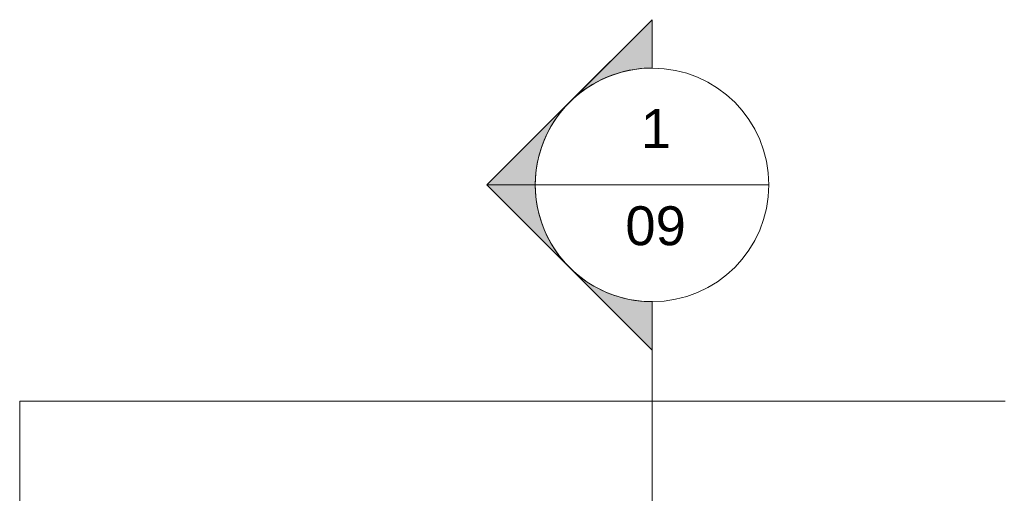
# Model space of a CAD drawing. Header units: metres. Extents: x 4.1 to 64.5, y -1.6 to 14.4.
# Tile 75 of 84: x 43.6 to 47.4, y 12.5 to 14.4. Entities that reach past the tile are written whole.
import ezdxf

# ---------------------------------------------------------------- set-up
doc = ezdxf.new("R2010")
doc.units = ezdxf.units.M
doc.layers.add('A-WALL', color=7, linetype='Continuous', lineweight=18)
doc.layers.add('G-ANNO-SYMB', color=7, linetype='Continuous', lineweight=9)
doc.styles.add('Arial', font='arial.ttf', dxfattribs={"height": 0.1499999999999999})

# ---------------------------------------------------------------- blocks, each defined once
blk = doc.blocks.new('4 GRE - ESCOLA DE CINEMA E AUDIOVISUAL CINE REX R07_rvt-2-Corte 7')
at = {"layer": 'A-WALL'}
for p, q in [((51.04544595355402, 11.73826280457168), (51.04544595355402, 12.89886030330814)), ((51.04544595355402, 12.89886030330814), (51.19544595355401, 12.89886030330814)), ((54.84196163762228, 12.89886030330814), (51.19544595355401, 12.89886030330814))]:
    blk.add_line(p, q, dxfattribs=at)
blk = doc.blocks.new('Corte - M_Cabeça do corte - Preenchido-1049-Corte 7')
at = {"layer": 'G-ANNO-SYMB'}
h = blk.add_hatch(color=256, dxfattribs=at)
edge = h.paths.add_edge_path()
edge.add_line((53.48196186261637, 14.36830846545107), (53.16376381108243, 14.05011041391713))
edge.add_arc((53.48196186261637, 13.73191236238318), 0.4500000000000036, 90.00000000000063, 134.9999999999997, ccw=False)
edge.add_line((53.48196186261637, 14.18191236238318), (53.48196186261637, 14.36830846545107))
h = blk.add_hatch(color=256, dxfattribs=at)
edge = h.paths.add_edge_path()
edge.add_line((52.84556575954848, 13.73191236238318), (53.03196186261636, 13.73191236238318))
edge.add_arc((53.48196186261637, 13.73191236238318), 0.4499999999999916, 135.0000000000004, 180.0000000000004, ccw=False)
edge.add_line((53.16376381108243, 14.05011041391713), (52.84556575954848, 13.73191236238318))
h = blk.add_hatch(color=256, dxfattribs=at)
edge = h.paths.add_edge_path()
edge.add_line((52.84556575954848, 13.73191236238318), (53.16376381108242, 13.41371431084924))
edge.add_arc((53.48196186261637, 13.73191236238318), 0.4500000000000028, 180.0000000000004, 224.9999999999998, ccw=False)
edge.add_line((53.03196186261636, 13.73191236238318), (52.84556575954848, 13.73191236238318))
h = blk.add_hatch(color=256, dxfattribs=at)
edge = h.paths.add_edge_path()
edge.add_line((53.48196186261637, 13.09551625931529), (53.48196186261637, 13.28191236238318))
edge.add_arc((53.48196186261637, 13.73191236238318), 0.4499999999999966, 225.0000000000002, 270, ccw=False)
edge.add_line((53.16376381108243, 13.41371431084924), (53.48196186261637, 13.09551625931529))
for p, q in [((52.84556575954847, 13.73191236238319), (53.48196186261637, 14.36830846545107)), ((53.16376381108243, 14.05011041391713), (53.48196186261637, 14.36830846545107)), ((53.48196186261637, 14.18191236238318), (53.48196186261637, 14.36830846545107)), ((53.48196186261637, 14.36830846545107), (53.48196186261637, 14.18191236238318)), ((52.84556575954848, 13.73191236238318), (53.16376381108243, 14.05011041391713)), ((52.84556575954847, 13.73191236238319), (53.48196186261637, 13.09551625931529)), ((53.03196186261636, 13.73191236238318), (52.84556575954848, 13.73191236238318)), ((52.84556575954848, 13.73191236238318), (53.03196186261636, 13.73191236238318)), ((53.16376381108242, 13.41371431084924), (52.84556575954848, 13.73191236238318)), ((53.48196186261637, 13.09551625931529), (53.16376381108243, 13.41371431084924)), ((53.48196186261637, 13.28191236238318), (53.48196186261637, 13.09551625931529)), ((53.48196186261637, 13.28191236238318), (53.48196186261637, 13.09551625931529))]:
    blk.add_line(p, q, dxfattribs=at)
for radius, start, end in [(0.4499999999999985, 89.99999999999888, 269.9999999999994), (0.4500000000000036, 90.00000000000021, 134.9999999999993), (0.4500000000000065, 270.0000000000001, 89.99999999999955), (0.4499999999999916, 135.0000000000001, 180), (0.4500000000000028, 180, 224.9999999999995), (0.4499999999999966, 224.9999999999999, 269.9999999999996)]:
    blk.add_arc((53.48196186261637, 13.73191236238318), radius, start, end, dxfattribs=at)

msp = doc.modelspace()

# ---------------------------------------------------------------- linework, layer by layer
at = {"layer": 'G-ANNO-SYMB'}
for p, q in [((45.56127317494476, 13.73191236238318), (46.46127317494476, 13.73191236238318)), ((46.01127317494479, 13.28191236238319), (46.01127317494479, -0.901077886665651))]:
    msp.add_line(p, q, dxfattribs=at)

# ---------------------------------------------------------------- block references
at = {"lineweight": 5}
msp.add_blockref('4 GRE - ESCOLA DE CINEMA E AUDIOVISUAL CINE REX R07_rvt-2-Corte 7', (-7.470688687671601, 0), dxfattribs=at)
at = {"layer": 'G-ANNO-SYMB'}
msp.add_blockref('Corte - M_Cabeça do corte - Preenchido-1049-Corte 7', (-7.470688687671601, 0), dxfattribs=at)

# ---------------------------------------------------------------- texts
at = {"layer": 'G-ANNO-SYMB', "char_height": 0.1499999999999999, "attachment_point": 1, "style": 'Arial'}
for s, insert, width in [('1', (45.96795471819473, 14.02360063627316), 0.1443037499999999), ('09', (45.90832971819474, 13.64942678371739), 0.2886074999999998)]:
    msp.add_mtext(s, dxfattribs=dict(at, insert=insert, width=width))

doc.saveas('drawing.dxf')
